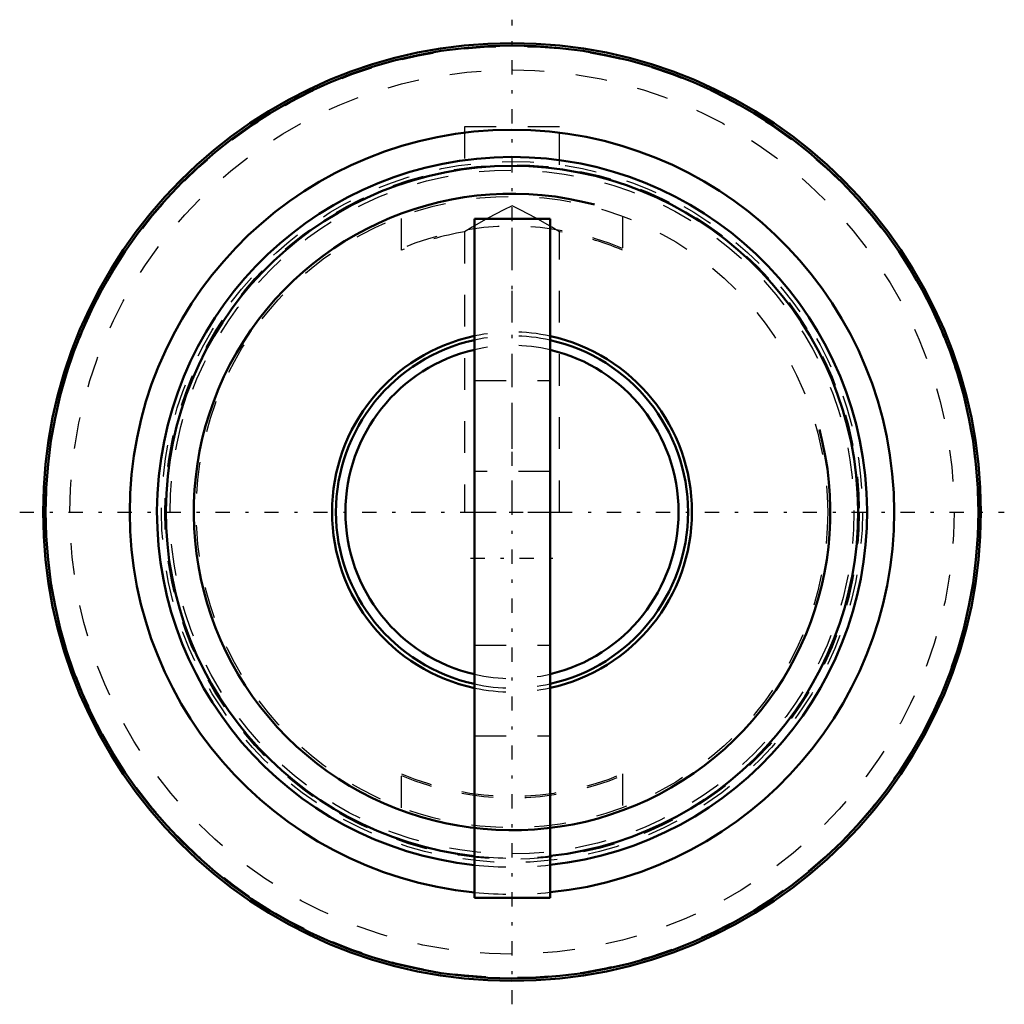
# Model space of a CAD drawing. Header units: millimetres. Extents: x -15.6 to 15.6, y -15.6 to 15.6.
import ezdxf

# ---------------------------------------------------------------- set-up
doc = ezdxf.new("R2010")
doc.units = ezdxf.units.MM
doc.linetypes.add('Center', pattern=[1.5, 0.45, -0.5, 0.05, -0.5])
doc.linetypes.add('Dashed', pattern=[2, 1, -1])
for name, color, linetype, lineweight in [('AM_0', 7, 'Continuous', 30), ('AM_10', 7, 'Continuous', 5), ('AM_3', 7, 'Dashed', 5), ('AM_7', 7, 'Center', 5)]:
    doc.layers.add(name, color=color, linetype=linetype, lineweight=lineweight)

msp = doc.modelspace()

# ---------------------------------------------------------------- linework, layer by layer
at = {"layer": 'AM_0', "color": 7, "linetype": 'Continuous', "lineweight": 50}
for p, q in [((1.21, 9.285), (-1.19, 9.285)), ((-1.19, 9.285), (-1.19, -12.215)), ((1.21, -12.215), (1.21, 9.285)), ((-1.19, -12.215), (1.21, -12.215))]:
    msp.add_line(p, q, dxfattribs=at)
for radius in [14.85, 14.772]:
    msp.add_circle((0, 0), radius, dxfattribs=at)
for radius, start, end in [(12.106, 275.7354, 264.3579), (11.244, 276.1766, 263.9239), (10.962, 276.3361, 263.767), (5.7, 102.0524, 257.9476), (5.575, 102.3269, 257.6731), (5.7, 282.254, 77.746), (5.575, 282.5332, 77.4668), (5.275, 103.0399, 256.9601), (5.275, 283.2586, 76.7414)]:
    msp.add_arc((0, 0), radius, start, end, dxfattribs=at)
at = {"layer": 'AM_10', "color": 7, "linetype": 'Continuous', "lineweight": 50}
msp.add_arc((0, 0), 10.08, 75, 15, dxfattribs=at)
at = {"layer": 'AM_3', "color": 6, "linetype": 'Dashed', "lineweight": 25}
for p, q in [((1.5, 12.2), (-1.5, 12.2)), ((-1.5, 12.2), (-1.5, 10.998)), ((1.5, 10.998), (1.5, 12.2)), ((0, 0), (0, 9.698)), ((-3.5, 8.292), (-3.5, 9.367)), ((3.5, 9.367), (3.5, 8.292)), ((-1.5, 8.874), (-1.5, 0)), ((1.5, 0), (1.5, 8.874)), ((-1.19, 4.16), (1.21, 4.16)), ((1.21, 1.285), (-1.19, 1.285)), ((-1.5, 0), (1.5, 0)), ((-1.19, -4.215), (1.21, -4.215)), ((-1.19, -7.09), (1.21, -7.09)), ((-3.5, -9.367), (-3.5, -8.292)), ((3.5, -8.292), (3.5, -9.367))]:
    msp.add_line(p, q, dxfattribs=at)
for points in [[(0, 9.698), (-0.259, 9.574), (-0.767, 9.31), (-1.259, 9.024), (-1.5, 8.874)], [(1.5, 8.874), (1.259, 9.024), (0.767, 9.31), (0.259, 9.574), (0, 9.698)]]:
    msp.add_lwpolyline(points, dxfattribs=at)
for radius in [14.75, 14, 11.1, 11, 10.83, 10]:
    msp.add_circle((0, 0), radius, dxfattribs=at)
for radius, start, end in [(9.05, 67.2482, 112.7518), (9, 99.5941, 112.8854), (9, 67.1146, 80.4059), (5.7, 77.746, 102.0524), (5.575, 77.4668, 102.3269), (5.275, 76.7414, 103.0399), (5.275, 256.9601, 283.2586), (5.575, 257.6731, 282.5332), (5.7, 257.9476, 282.254), (9, 247.1146, 292.8854), (9.05, 247.2482, 292.7518), (10.962, 263.767, 276.3361), (11.244, 263.9239, 276.1766), (12.106, 264.3579, 275.7354)]:
    msp.add_arc((0, 0), radius, start, end, dxfattribs=at)
at = {"layer": 'AM_7', "color": 4, "linetype": 'Center', "lineweight": 25}
for p, q in [((0, -15.592), (0, 15.592)), ((-15.592, 0), (15.592, 0)), ((-1.31, -1.465), (1.33, -1.465))]:
    msp.add_line(p, q, dxfattribs=at)

doc.saveas('drawing.dxf')
